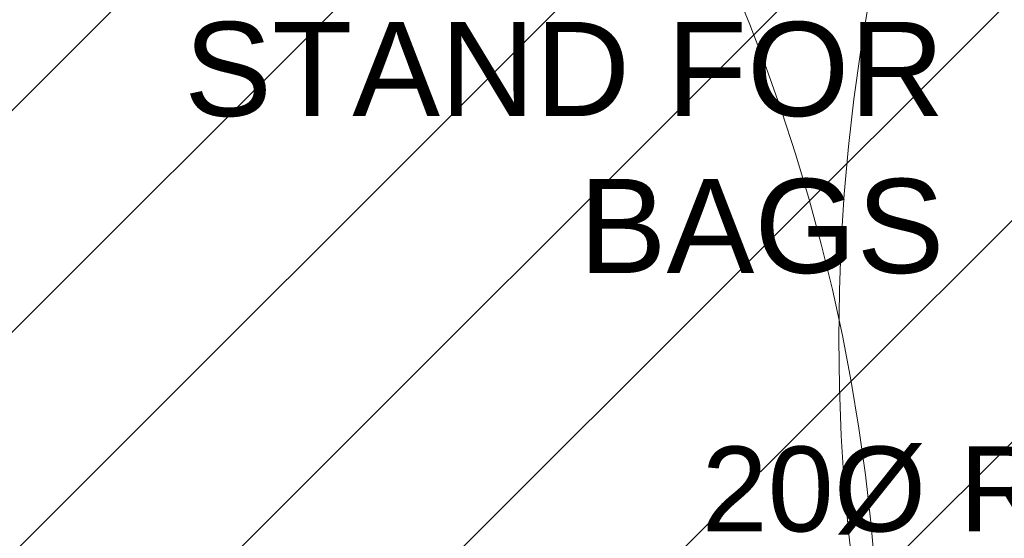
# Model space of a CAD drawing. Header units: millimetres. Extents: x -226731 to 126254, y -16359 to 60195.
# Tile 157 of 256: x -159209 to -158425, y 19861 to 20274. Entities that reach past the tile are written whole.
import ezdxf

# ---------------------------------------------------------------- set-up
doc = ezdxf.new("R2010")
doc.units = ezdxf.units.MM
doc.header["$LTSCALE"] = 0.1
doc.header["$MEASUREMENT"] = 0
for name, color, linetype, lineweight in [('0_CCE_ FF_SIDE WALL SPRINKLER', 6, 'Continuous', 0), ('SPRINKLER COVERAGE AREA', 1, 'Continuous', 9), ('TEXT', 70, 'Continuous', 5)]:
    doc.layers.add(name, color=color, linetype=linetype, lineweight=lineweight)
for name, color, linetype in [('0_CCE_PL Domestic pipe', 5, 'DOMESTIC_LINE'), ('0_CCE_PLUMBIMG TEXT', 8, 'Continuous'), ('FIRE FIGHTING SERVICES', 5, 'Continuous'), ('NPC-P-Waste Water Pipe', 5, 'Continuous')]:
    doc.layers.add(name, color=color, linetype=linetype)
doc.styles.add('ARIAL', font='arial.ttf')
doc.styles.add('S2-ARIAL', font='arial.ttf')
doc.styles.get("Standard").update_dxf_attribs({"font": 'ARIALN.TTF'})
doc.linetypes.add('DOMESTIC_LINE', pattern='A,0.5,-0.2,["DWS",ARIAL,S=0.1,R=0,X=-0.1,Y=-0.05],-0.25', length=0.95)

# ---------------------------------------------------------------- blocks, each defined once
blk = doc.blocks.new('A$C643D7E06')
at = {"layer": '0_CCE_PLUMBIMG TEXT', "color": 7, "lineweight": 0, "insert": (6185.52, 9234.59), "char_height": 67.708, "width": 634.4897, "attachment_point": 1, "style": 'S2-ARIAL'}
blk.add_mtext('20Ø ROWS', dxfattribs=at)
blk = doc.blocks.new('A$C67E6678E')
at = {"layer": 'NPC-P-Waste Water Pipe', "true_color": 0xcd6928}
h = blk.add_hatch(dxfattribs=at)
h.set_pattern_fill('ANSI31', color=32, scale=1000)
h.set_pattern_definition([(45, (164851.16, -10699.63), (-88.38835, 88.38835), [])])
h.paths.add_polyline_path([(10643.22, 4336.71), (6342.1, 4336.71), (6342.1, 4814.08), (5642.47, 4814.08), (5642.47, 4508.48), (2241.01, 4508.48), (2241.01, 4950.01), (1634.91, 4950.01), (1634.91, 6045.28), (842.47, 6045.28), (842.47, 10025), (10643.22, 10025)])
blk = doc.blocks.new('A$C2AD535C3')
at = {"layer": 'SPRINKLER COVERAGE AREA', "color": 1}
blk.add_circle((0, 0), 2500, dxfattribs=at)
blk = doc.blocks.new('G$C3584CA52')
at = {"layer": '0_CCE_ FF_SIDE WALL SPRINKLER', "color": 240, "xscale": -0.6, "yscale": 0.6, "zscale": 0.6}
for p in [(5961.9, -1200.5), (2995.19, -1500)]:
    blk.add_blockref('A$C2AD535C3', p, dxfattribs=at)

msp = doc.modelspace()

# ---------------------------------------------------------------- block references
at = {"layer": '0_CCE_PL Domestic pipe', "color": 0}
msp.add_blockref('A$C643D7E06', (-164851.16, 10699.63), dxfattribs=at)
at = {"layer": 'FIRE FIGHTING SERVICES'}
msp.add_blockref('G$C3584CA52', (-163018.33, 21220.5), dxfattribs=at)
at = {"layer": 'NPC-P-Waste Water Pipe', "color": 0}
msp.add_blockref('A$C67E6678E', (-164851.16, 10699.63), dxfattribs=at)

# ---------------------------------------------------------------- texts
at = {"layer": 'TEXT', "color": 8}
for s, insert, char_height, width, attachment_point in [('{\\fArial|b0|i0|c0|p34;STAND FOR BAGS}', (-158472.33, 20071.43), 75.0125, 610.1103, 9), ('\\pi227.35774;BOH AREA \\P\\pi317.19403;+150MM', (-160468.82, 19988.77), 120, 1155.2339, 1)]:
    msp.add_mtext(s, dxfattribs=dict(at, insert=insert, char_height=char_height, width=width, attachment_point=attachment_point))

doc.saveas('drawing.dxf')
